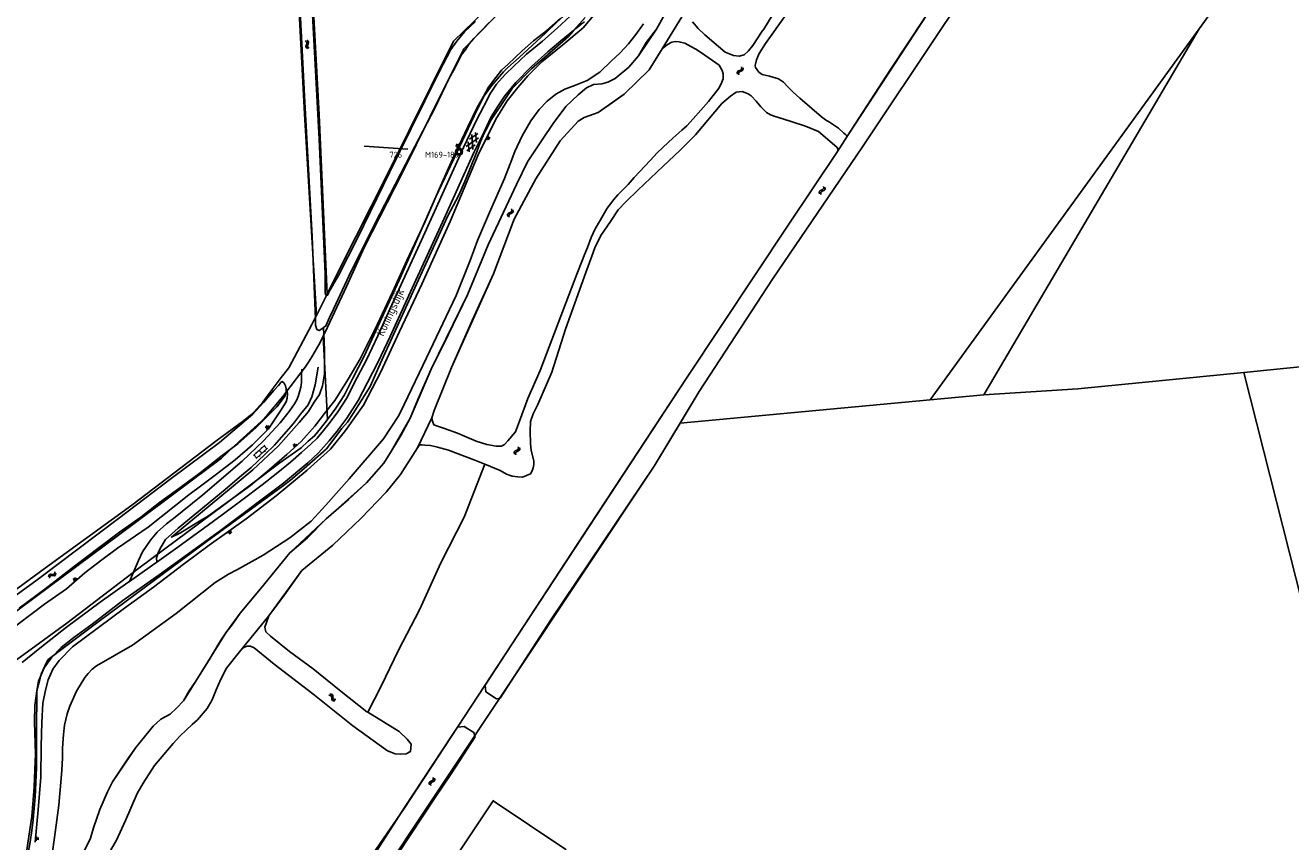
# Model space of a CAD drawing. Header units: metres. Extents: x 51973 to 58000, y 375000 to 380663.
# Tile 20 of 56: x 57387 to 57771, y 375452 to 375699. Entities that reach past the tile are written whole.
import ezdxf
from ezdxf.enums import TextEntityAlignment as Align

# ---------------------------------------------------------------- set-up
doc = ezdxf.new("R2010")
doc.units = ezdxf.units.M
doc.header["$LTSCALE"] = 0.1
doc.layers.get('0').update_dxf_attribs({"linetype": 'CONTINUOUS'})
doc.layers.add('B-WA-OG-TOPOGRAFIE-G', color=253, linetype='CONTINUOUS')
doc.styles.add('ISOCP', font='ISOCP.shx', dxfattribs={"height": 1.8})

# ---------------------------------------------------------------- blocks, each defined once
blk = doc.blocks.new('M01')
at = {"color": 0}
for radius in [1.05, 0.625]:
    blk.add_circle((0, 0), radius, dxfattribs=at)
blk = doc.blocks.new('BIJPIJL')
at = {"color": 0}
blk.add_line((0, 0), (1, 0), dxfattribs=at)
blk = doc.blocks.new('S022')
at = {"color": 0}
for p, q in [((0.01, 1.15), (0.31, 1.15)), ((0.31, -2.3), (0.31, 2.3)), ((0.31, 2.1), (1.51, 2.1)), ((0.31, 0), (1.51, 0)), ((1.51, -2.3), (1.51, 2.3)), ((1.51, 1.05), (1.81, 1.05)), ((0.01, -1.15), (0.31, -1.15)), ((0.31, -2.1), (1.51, -2.1)), ((1.51, -1.05), (1.81, -1.05))]:
    blk.add_line(p, q, dxfattribs=at)
blk = doc.blocks.new('S016')
at = {"color": 0, "linetype": 'Continuous'}
for points in [[(0.01, -0.38), (2.65, 1.15)], [(2.65, -1.15), (0.01, 0.38)], [(5.07, -1.15), (1.09, 1.15)], [(1.09, -1.15), (5.07, 1.15)], [(6.16, -0.38), (3.51, 1.15)], [(3.51, -1.15), (6.16, 0.37)]]:
    blk.add_lwpolyline(points, dxfattribs=at)
blk = doc.blocks.new('S05')
at = {"color": 0}
for p, q in [((0.08, 0.3), (0.38, 0.59)), ((0.11, -0.19), (0.41, 0.09)), ((0.38, 0.59), (0.68, 0.71)), ((0.41, 0.09), (0.71, 0.21)), ((0.68, 0.71), (1.01, 0.62)), ((0.71, 0.21), (1.02, 0.12)), ((1.01, 0.62), (1.33, 0.37)), ((1.02, 0.12), (1.36, -0.12)), ((1.33, 0.37), (1.66, 0.13)), ((1.66, 0.13), (1.97, 0.04)), ((1.97, 0.04), (2.28, 0.16)), ((2.28, 0.16), (2.58, 0.44)), ((1.36, -0.12), (1.68, -0.37)), ((1.68, -0.37), (2, -0.46)), ((2, -0.46), (2.31, -0.33)), ((2.31, -0.33), (2.61, -0.05))]:
    blk.add_line(p, q, dxfattribs=at)
blk = doc.blocks.new('S04')
at = {"color": 0}
for p, q in [((0, 0.5), (0.5, 0.5)), ((0, 0.25), (1, 0.25)), ((0, 0), (0.5, 0)), ((0, -0.25), (1, -0.25)), ((0, -0.5), (0.5, -0.5))]:
    blk.add_line(p, q, dxfattribs=at)

msp = doc.modelspace()

# ---------------------------------------------------------------- linework, layer by layer
at = {"layer": 'B-WA-OG-TOPOGRAFIE-G'}
for points in [[(57475.215, 375611.33), (57471.605, 375672.5), (57468.552, 375730.627), (57465.109, 375798.401), (57459.879, 375899.765), (57455.59, 375978.145), (57454.31, 376000)], [(57458.734, 376000), (57466.19, 375854.898), (57471.825, 375750.194), (57476.003, 375672.173), (57478.462, 375617.774)], [(57702.545, 375846.897), (57701.756, 375845.499), (57705.412, 375837.252), (57716.867, 375803.831), (57720.834, 375790.297), (57721.414, 375785.94), (57721.391, 375785.285), (57721.296, 375784.704), (57721.062, 375784.231), (57720.2, 375782.766), (57704.472, 375758.019), (57686.399, 375730.305), (57665.171, 375698.741), (57641.044, 375662.495), (57613.689, 375622.353), (57591.432, 375588.248), (57585.606, 375578.625)], [(57694.872, 375846.32), (57696.211, 375842.432), (57710.659, 375802.154), (57712.769, 375791.78), (57713.841, 375785.914), (57713.731, 375784.155), (57709.824, 375778.323), (57695.611, 375757.169), (57681.405, 375734.885), (57664.735, 375709.175), (57636.451, 375665.786), (57633.451, 375661.096), (57618.387, 375638.677), (57587.804, 375592.565)], [(57705.412, 375837.252), (57716.867, 375803.831), (57720.834, 375790.297), (57721.161, 375787.53), (57721.414, 375785.94), (57721.391, 375785.285), (57721.296, 375784.704), (57721.062, 375784.231), (57720.2, 375782.766), (57704.472, 375758.019), (57686.399, 375730.305), (57665.171, 375698.741), (57641.044, 375662.495), (57613.689, 375622.353), (57591.432, 375588.248), (57577.71, 375565.585), (57546.424, 375518.85), (57530.982, 375495.08)], [(57635.317, 375666.605), (57635.869, 375666.203), (57636.156, 375665.916), (57636.451, 375665.786), (57649.546, 375685.981), (57664.735, 375709.175), (57681.405, 375734.885), (57695.611, 375757.169), (57709.824, 375778.323), (57713.731, 375784.155), (57713.841, 375785.914), (57712.769, 375791.78), (57710.659, 375802.154), (57698.142, 375837.355)], [(57820.57, 375824.41), (57810.72, 375791.43), (57743.228, 375698.352)], [(57527.696, 375700.213), (57524.923, 375697.364), (57523.004, 375695.376), (57521.559, 375693.741), (57520.397, 375691.875), (57519.147, 375690.355), (57518.44, 375688.83), (57517.325, 375686.565), (57515.413, 375683.082), (57511.226, 375674.466), (57503.903, 375660.298), (57494.426, 375642.029), (57485.704, 375624.773), (57480.393, 375613.242), (57479.193, 375610.679), (57478.049, 375608.1), (57477.37, 375607.594), (57476.866, 375607.219), (57476.038, 375606.729), (57475.338, 375607.076), (57474.944, 375608.384), (57474.908, 375610.152), (57473.941, 375635.242), (57471.556, 375677.925), (57468.608, 375735.267)], [(57472.641, 375729.137), (57476.026, 375664.836), (57477.883, 375623.91), (57477.853, 375620.38), (57477.813, 375618.958), (57477.894, 375618.373), (57477.988, 375617.561), (57478.132, 375617.414), (57478.497, 375617.407), (57478.86, 375617.942), (57479.015, 375618.349), (57481.926, 375623.473), (57487.641, 375634.779), (57499.514, 375659.019), (57512.461, 375685.243), (57516.048, 375692.001), (57517.843, 375694.607), (57520.162, 375697.354), (57523.548, 375700.573)], [(57546.384, 375728.933), (57543.766, 375723.394), (57539.69, 375716.456), (57537.515, 375714.953), (57526.202, 375703.641), (57516.841, 375694.549), (57496.568, 375653.789), (57482.4, 375625.757), (57478.462, 375617.774)], [(57539.432, 375709.917), (57533.517, 375706.11), (57519.957, 375692.195), (57514.039, 375680.327), (57501.227, 375654.528), (57489.798, 375632.152), (57484.304, 375620.126), (57478.564, 375607.749), (57477.281, 375605.019)], [(57619.123, 375711.553), (57611.059, 375698.239), (57610.585, 375697.634), (57607.677, 375693.248), (57606.416, 375691.64), (57605.115, 375690.457), (57603.541, 375690.039), (57601.863, 375690.257), (57599.332, 375691.229), (57597.287, 375692.924), (57593.113, 375696.482), (57591.15, 375698.38), (57589.402, 375700.418)], [(57587.779, 375704.631), (57580.216, 375692.278), (57576.259, 375685.901), (57568.684, 375678.492), (57560.722, 375672.889), (57556.486, 375671.39), (57554.685, 375670.236), (57549.199, 375664.336), (57541.864, 375652.81), (57535.282, 375640.523), (57529.005, 375623.927), (57516.266, 375595.523), (57511.003, 375582.47), (57510.25, 375580.229), (57505.861, 375571.145), (57505.234, 375569.956), (57500.701, 375563.062), (57496.361, 375557.638), (57488.671, 375549.625), (57480.198, 375541.604), (57470.768, 375533.837), (57460.761, 375520.162), (57451.89, 375509.149), (57447.953, 375504.277), (57446.172, 375500.882), (57444.752, 375497.644), (57443.535, 375494.659), (57442.064, 375491.984), (57439.061, 375488.511), (57437.495, 375487.09), (57435.696, 375485.436), (57433.729, 375483.609), (57431.703, 375481.355), (57426.089, 375474.665), (57422.629, 375469.282), (57420.773, 375466.162), (57417.246, 375457.978), (57414.478, 375452.057), (57412.725, 375448.9)], [(57411.813, 375466.736), (57413.31, 375469.769), (57420.351, 375480.189), (57425.621, 375486.595), (57427.969, 375488.717), (57430.78, 375490.296), (57432.755, 375492.042), (57434.803, 375494.331), (57438.56, 375500.279), (57447.671, 375514.986), (57452.017, 375520.876), (57458.186, 375528.273), (57467.131, 375539.257), (57478.205, 375549.512), (57490.397, 375560.501), (57495.664, 375566.409), (57497.958, 375570.186), (57503.631, 375580.139), (57510.056, 375594.949), (57521.038, 375617.555), (57527.382, 375632.729), (57535.956, 375651.085), (57539.316, 375657.962), (57543.774, 375664.628), (57547.106, 375669.615), (57550.959, 375674.687), (57554.685, 375678.259), (57557.181, 375680.41), (57559.348, 375681.401), (57561.818, 375681.606), (57563.718, 375682.1), (57565.871, 375683.193), (57570.081, 375686.713), (57573.035, 375690.107), (57578.441, 375698.189), (57580.996, 375702.809)], [(57428.212, 375533.091), (57445.701, 375545.692), (57465.256, 375560.343), (57472.605, 375566.61), (57475.855, 375569.641), (57479.04, 375573.217), (57481.436, 375576.087), (57484.45, 375580.114), (57487.856, 375585.532), (57490.735, 375590.897), (57493.988, 375597.187), (57497.584, 375604.922), (57504.297, 375619.584), (57513.532, 375639.644), (57523.189, 375661.187), (57526.132, 375667.015), (57528.279, 375671.556), (57530.196, 375674.667), (57532.432, 375677.949), (57535.745, 375682.023), (57540.457, 375686.883), (57545.448, 375691.325), (57549.425, 375694.619), (57553.244, 375697.821), (57556.835, 375701.765)], [(57453.854, 375549.607), (57463.025, 375556.575), (57472.378, 375564.315), (57479.443, 375570.686), (57484.027, 375576.424), (57489.492, 375584.093), (57494.712, 375594.191), (57500.405, 375606.475), (57507.178, 375620.844), (57515.817, 375639.808), (57524.323, 375660.034), (57529.626, 375670.839), (57533.132, 375676.46), (57536.323, 375680.503), (57539.401, 375684.073), (57543.596, 375688.256), (57550.027, 375693.413), (57556.178, 375698.645), (57560.588, 375703.747)], [(57549.305, 375701.397), (57545.054, 375697.69), (57541.141, 375694.639), (57537.69, 375691.619), (57533.448, 375687.621), (57531.398, 375685.754), (57529.638, 375683.562), (57527.473, 375680.642), (57525.905, 375677.809), (57523.962, 375674.473), (57521.156, 375668.6), (57516.492, 375658.755), (57512.486, 375649.65), (57508.181, 375639.805), (57502.68, 375628.033), (57498.27, 375618.345), (57493.611, 375608.469), (57488.493, 375598.164), (57484.892, 375591.962), (57480.817, 375585.49), (57477.681, 375581.545), (57474.767, 375577.733), (57470.607, 375573.043), (57466.266, 375569.083), (57460.97, 375564.487)], [(57552.207, 375702.108), (57548.329, 375698.538), (57543.794, 375694.613), (57539.028, 375690.6), (57535.185, 375686.977), (57532.473, 375684.44), (57529.857, 375681.476)], [(57551.8, 375703.599), (57548.402, 375700.574), (57544.753, 375696.959), (57536.739, 375689.625), (57533.341, 375686.6)], [(57556.614, 375700.407), (57555.702, 375699.792), (57554.827, 375699.124), (57553.992, 375698.407), (57553.201, 375697.643), (57552.455, 375696.835), (57551.757, 375695.984)], [(57561.818, 375681.606), (57563.718, 375682.1), (57565.871, 375683.193), (57570.081, 375686.713), (57573.035, 375690.107), (57575.345, 375694.173), (57578.441, 375698.189), (57580.996, 375702.809)], [(57617.819, 375702.622), (57611.571, 375693.904), (57609.576, 375690.868), (57608.77, 375688.932), (57608.43, 375687.223), (57608.556, 375686.529), (57609.517, 375685.203), (57610.513, 375684.496), (57612.776, 375683.927), (57615.473, 375683.092), (57617.059, 375682.128), (57618.431, 375680.577), (57619.985, 375679.056), (57622.011, 375677.235), (57628.53, 375671.637), (57629.808, 375670.653), (57630.936, 375669.941), (57633.757, 375668.166), (57635.317, 375666.605)], [(57574.504, 375699.862), (57572.141, 375696.568), (57569.965, 375693.787), (57567.455, 375691.018), (57564.669, 375688.517), (57561.273, 375685.116), (57557.405, 375682.636), (57553.907, 375681.183), (57550.638, 375679.969), (57547.903, 375678.511), (57545.268, 375676.336), (57542.84, 375673.796), (57540.287, 375670.367), (57537.648, 375665.815), (57535.433, 375661.082), (57534.031, 375657.357), (57532.298, 375652.9), (57527.735, 375642.59), (57524.157, 375634.048), (57521.884, 375628.019), (57517.654, 375617.356)], [(57743.228, 375698.352), (57661.551, 375585.71)], [(57677.83, 375587.23), (57743.228, 375698.352)], [(57551.757, 375695.984), (57540.477, 375686.217), (57534.633, 375680.148), (57531.562, 375675.689), (57529.225, 375672.167)], [(57580.216, 375692.278), (57581.773, 375693.542), (57583.128, 375694.224), (57584.224, 375694.435), (57585.337, 375694.374), (57587.084, 375693.925), (57588.868, 375692.995), (57590.371, 375692.131), (57592.143, 375690.987), (57597.445, 375687.303), (57598.363, 375685.652), (57598.672, 375684.606), (57598.655, 375683.151), (57598.256, 375682.083), (57597.488, 375680.374), (57594.228, 375676.245), (57589.589, 375671.001), (57587.651, 375668.882), (57586.189, 375667.542), (57583.378, 375665.138), (57581.968, 375663.806), (57578.673, 375660.618), (57576.527, 375658.336), (57574.872, 375656.627), (57573.336, 375654.914), (57571.724, 375653.145)], [(57510.89, 375578.107), (57510.407, 375579.18), (57510.25, 375580.229), (57511.003, 375582.47), (57516.266, 375595.523), (57522.47, 375609.753), (57529.005, 375623.927), (57535.282, 375640.523), (57541.864, 375652.81), (57549.199, 375664.336), (57554.685, 375670.236), (57556.486, 375671.39), (57560.722, 375672.889), (57565.083, 375675.951), (57568.684, 375678.492), (57576.259, 375685.901), (57580.216, 375692.278)], [(57533.341, 375686.6), (57532.027, 375685.255), (57530.756, 375683.869), (57529.53, 375682.443), (57528.35, 375680.979), (57527.217, 375679.477), (57526.133, 375677.941)], [(57529.857, 375681.476), (57528.067, 375678.731), (57525.989, 375674.86), (57523.921, 375670.743), (57519.89, 375662.308), (57514.544, 375650.496), (57507.153, 375634.174), (57497.535, 375613.215), (57493.818, 375605.128), (57490.415, 375597.812), (57486.678, 375590.723), (57484.503, 375586.359), (57481.719, 375582.055), (57479.357, 375578.887), (57477.321, 375576.363), (57475.421, 375574.034), (57473.485, 375572.179), (57470.676, 375569.717), (57467.323, 375566.755), (57463.528, 375563.666), (57458.771, 375559.93), (57452.537, 375555.247), (57446.565, 375550.745), (57439.783, 375545.847), (57432.412, 375540.457), (57426.717, 375536.41), (57425.477, 375535.529), (57418.455, 375530.586), (57417.975, 375530.248), (57409.517, 375524.231), (57399.344, 375516.713), (57391.223, 375510.28), (57385.841, 375505.967)], [(57438.56, 375500.279), (57442.603, 375506.734), (57445.906, 375512.227), (57447.671, 375514.986), (57449.851, 375517.71), (57452.017, 375520.876), (57458.186, 375528.273), (57467.131, 375539.257), (57472.456, 375543.807), (57478.205, 375549.512), (57484.952, 375555.384), (57490.397, 375560.501), (57495.664, 375566.409), (57497.958, 375570.186), (57500.814, 375574.884), (57503.631, 375580.139), (57506.112, 375585.942), (57510.056, 375594.949), (57515.291, 375605.664), (57521.038, 375617.555), (57527.382, 375632.729), (57535.956, 375651.085), (57539.316, 375657.962), (57543.774, 375664.628), (57547.106, 375669.615), (57550.959, 375674.687), (57554.685, 375678.259), (57557.181, 375680.41), (57559.348, 375681.401), (57561.818, 375681.606)], [(57526.133, 375677.941), (57524.021, 375673.819), (57511.432, 375647.301), (57500.3, 375622.063), (57489.689, 375598.956), (57486.213, 375592.245), (57483.724, 375587.178), (57481.139, 375583.185), (57478.546, 375579.726)], [(57616.844, 375671.032), (57614.476, 375671.747), (57613.059, 375672.203), (57611.887, 375672.904), (57610.178, 375674.612), (57608.682, 375676.302), (57607.218, 375677.997), (57606.264, 375678.547), (57605.315, 375678.94), (57604.418, 375679.254), (57602.664, 375679.129), (57600.878, 375677.821), (57598.253, 375675.607), (57590.288, 375666.159), (57585.502, 375661.327), (57580.435, 375656.669), (57572.757, 375649.341), (57569.245, 375645.884), (57566.866, 375643.335), (57564.512, 375639.839), (57561.531, 375635.559), (57559.729, 375631.878), (57558.784, 375629.341), (57557.034, 375624.385), (57550.83, 375607.123), (57546.657, 375594.055), (57542.437, 375584.25), (57540.966, 375581.458), (57540.202, 375579.139)], [(57529.225, 375672.167), (57528.298, 375670.651), (57527.423, 375669.104), (57526.602, 375667.528), (57525.834, 375665.924), (57525.122, 375664.296), (57524.466, 375662.644), (57523.867, 375660.971)], [(57526.399, 375499.095), (57534.404, 375511.332), (57558.22, 375547.665), (57587.804, 375592.565), (57618.387, 375638.677), (57633.451, 375661.096), (57633.583, 375661.782), (57633.195, 375662.409), (57627.69, 375667.1), (57623.691, 375668.724), (57619.624, 375670.098), (57616.844, 375671.032)], [(57523.867, 375660.971), (57520.224, 375652.002), (57518.345, 375647.637), (57515.12, 375641.515), (57502.886, 375614.872), (57494.521, 375596.598), (57491.518, 375589.757), (57486.342, 375581.533), (57484.621, 375578.95), (57482.912, 375576.962), (57478.283, 375570.851), (57471.462, 375564.819)], [(57571.724, 375653.145), (57569.869, 375651.051), (57568.001, 375649.193), (57566.684, 375647.878), (57565.354, 375646.444), (57564.542, 375645.329), (57563.466, 375643.881), (57562.645, 375642.476), (57561.494, 375640.303), (57559.879, 375637.571), (57558.626, 375634.967), (57557.498, 375631.977), (57556.692, 375630.009), (57555.765, 375627.646), (57554.261, 375623.794), (57549.389, 375611.074), (57543.166, 375594.543), (57539.399, 375586.106), (57536.885, 375579.252), (57535.612, 375575.963), (57533.287, 375573.201), (57532.343, 375572.093), (57531.42, 375571.576), (57529.741, 375571.669), (57526.899, 375572.146), (57523.685, 375573.104), (57518.049, 375575.526), (57514.134, 375577.021), (57511.939, 375577.696), (57510.89, 375578.107)], [(57517.654, 375617.356), (57508.609, 375598.459), (57501.806, 375584.224), (57500.25, 375580.911), (57495.572, 375573.81), (57485.143, 375561.741), (57478.074, 375553.687), (57473.571, 375548.834)], [(57478.462, 375617.774), (57475.215, 375611.33)], [(57756.8, 375594.024), (57813.908, 375599.704), (57914.019, 375609.256), (57949.966, 375612.596)], [(57474.547, 375610.003), (57473.819, 375608.559), (57466.872, 375595.373), (57464.547, 375592.445), (57460.506, 375587.172)], [(57475.215, 375611.33), (57474.547, 375610.003)], [(57460.97, 375564.487), (57455.147, 375559.719), (57445.345, 375552.647), (57442.476, 375550.466), (57439.225, 375548.551), (57433.927, 375545.311), (57431.17, 375544.006), (57442.935, 375553.662), (57455.896, 375564.4), (57463.691, 375571.683), (57469.988, 375578.765), (57472.79, 375582.141), (57474.56, 375584.976), (57476.143, 375587.285), (57477.044, 375589.921), (57477.68, 375593.569), (57477.624, 375597.266), (57477.622, 375600.564), (57477.593, 375603.472), (57477.37, 375607.594)], [(57469.184, 375592.113), (57470.512, 375593.843), (57471.784, 375595.614), (57473.001, 375597.424), (57474.16, 375599.272), (57475.26, 375601.154), (57476.301, 375603.071), (57477.281, 375605.019)], [(57477.281, 375605.019), (57478.546, 375579.726)], [(57470.744, 375594.952), (57470.717, 375592.732), (57470.638, 375590.948), (57470.427, 375589.516), (57470.207, 375588.38), (57469.802, 375586.984), (57469.294, 375585.656), (57468.574, 375584.479), (57466.928, 375582.173), (57464.243, 375578.74), (57459.159, 375573.199), (57452.692, 375567.059), (57440.688, 375556.831), (57434.467, 375551.813), (57432.319, 375550.108), (57429.693, 375548.02), (57426.826, 375545.499), (57424.803, 375543.074), (57422.447, 375539.586), (57421.148, 375536.864), (57418.455, 375530.586)], [(57426.717, 375536.41), (57426.671, 375537.74), (57427.17, 375539.257), (57427.795, 375540.528), (57428.643, 375542.077), (57429.4, 375543.246), (57433.253, 375546.697), (57447.503, 375558.423), (57451.847, 375562.208), (57455.374, 375565.182), (57459.549, 375569.124), (57462.439, 375571.96), (57465.319, 375575.143), (57468.269, 375578.455), (57470.405, 375581.314), (57472.675, 375584.178), (57473.825, 375586.637), (57474.807, 375590.278), (57475.785, 375595.577)], [(57677.83, 375587.23), (57706.413, 375589.013), (57756.8, 375594.024)], [(57756.8, 375594.024), (57778.517, 375508.032), (57799.037, 375425.861)], [(57466.001, 375589.074), (57466.276, 375588.319), (57466.392, 375587.449), (57466.369, 375586.233), (57466.056, 375585.122), (57464.326, 375582.323), (57460.681, 375576.918), (57455.776, 375571.979), (57450.528, 375567.457), (57444.451, 375562.772), (57440.366, 375559.793), (57436.494, 375556.809), (57424.112, 375547.067), (57414.833, 375540.672), (57410.015, 375537.085), (57404.934, 375533.203), (57399.321, 375528.341), (57392.684, 375523.686), (57380.615, 375514.595), (57371.241, 375507.034), (57367.377, 375504.182), (57364.108, 375501.827), (57361.01, 375499.96)], [(57469.184, 375592.113), (57465.021, 375586.724), (57460.256, 375580.99), (57458.552, 375579.24), (57451.753, 375573.071), (57446.343, 375567.961), (57419.91, 375548.133), (57381.078, 375519.291), (57369.696, 375510.359), (57361.599, 375504.692)], [(57459.147, 375584.921), (57462.325, 375588.473), (57463.728, 375590.035), (57464.45, 375590.897), (57464.848, 375591.247), (57465.449, 375590.722), (57465.771, 375589.936), (57466.001, 375589.074), (57466.002, 375589.071), (57466.034, 375588.174), (57465.676, 375586.927), (57463.148, 375583.598), (57456.839, 375577.223), (57451.433, 375572.47), (57446.138, 375568.467), (57439.863, 375563.503), (57433.745, 375558.978), (57427.593, 375554.536), (57421.918, 375550.044), (57415.41, 375545.552), (57409.676, 375541.139), (57401.785, 375535.21), (57392.77, 375528.24), (57384.947, 375522.409)], [(57587.804, 375592.565), (57534.404, 375511.332), (57501.795, 375461.643), (57485.926, 375438.575), (57470.386, 375413.25)], [(57453.077, 375579.35), (57454.157, 375580.171), (57455.197, 375581.04), (57456.197, 375581.956), (57457.153, 375582.918), (57458.064, 375583.922), (57458.927, 375584.968), (57459.742, 375586.052), (57460.506, 375587.172)], [(57585.606, 375578.625), (57661.551, 375585.71)], [(57661.551, 375585.71), (57677.83, 375587.23)], [(57380.749, 375523.913), (57390.446, 375531.029), (57403.2, 375540.668), (57415.104, 375549.617), (57431.117, 375561.764), (57445.799, 375572.735), (57455.934, 375581.295), (57459.147, 375584.921)], [(57478.546, 375579.726), (57476.482, 375576.973), (57474.649, 375574.749), (57472.71, 375573.123), (57470.524, 375571.144), (57464.116, 375566.514), (57447.298, 375553.885), (57421.288, 375534.54), (57399.383, 375517.849), (57384.145, 375506.735), (57375.554, 375500.246), (57368.786, 375495.504), (57363.602, 375492.515)], [(57453.077, 375579.35), (57445.094, 375573.444), (57419.195, 375553.74), (57392.953, 375534.638), (57373.724, 375520.629)], [(57540.202, 375579.139), (57540.054, 375576.216), (57540.193, 375572.281), (57540.451, 375570.412), (57541.209, 375567.06), (57541.222, 375566.038), (57541.053, 375565.02), (57540.707, 375564.112), (57540.189, 375563.176), (57537.723, 375562.246), (57536.327, 375562.322), (57534.591, 375562.5), (57532.876, 375563.086), (57530.991, 375564.223), (57526.363, 375566.119), (57523.277, 375567.383), (57515.336, 375570.429), (57511.998, 375571.313), (57509.81, 375571.868), (57508.144, 375571.966), (57507.277, 375572.013), (57506.501, 375572.005), (57505.861, 375571.145), (57505.234, 375569.956), (57500.701, 375563.062), (57496.361, 375557.638), (57488.671, 375549.625), (57480.198, 375541.604), (57470.768, 375533.837), (57465.013, 375525.83)], [(57585.606, 375578.625), (57577.71, 375565.585), (57491.363, 375435.706)], [(57526.363, 375566.119), (57520.014, 375550.11), (57512.943, 375536.161), (57506.488, 375521.951), (57500.162, 375509.733), (57494.873, 375498.725), (57490.799, 375490.832)], [(57460.807, 375556.467), (57463.014, 375558.039), (57465.183, 375559.661), (57467.316, 375561.332), (57469.409, 375563.052), (57471.462, 375564.819)], [(57460.807, 375556.467), (57442.062, 375542.806), (57409.279, 375518.482), (57398.753, 375510.604), (57393.746, 375506.818)], [(57389.807, 375451.432), (57390.747, 375461.197), (57391.549, 375471.096), (57391.59, 375480.57), (57391.833, 375487.744), (57392.098, 375493.612), (57392.913, 375497.546), (57393.779, 375500.683), (57395.2, 375503.94), (57397.117, 375506.577), (57401.193, 375510.66), (57416.967, 375522.466), (57425.722, 375528.845), (57434.766, 375535.662), (57442.664, 375541.603), (57453.854, 375549.607)], [(57473.571, 375548.834), (57467.17, 375543.788), (57459.037, 375538.513), (57451.286, 375534.188), (57448.49, 375532.759), (57444.442, 375530.232), (57432.614, 375520.819), (57419.412, 375511.185), (57408.408, 375504.948), (57407.075, 375503.88), (57405.897, 375502.634), (57404.915, 375501.401)], [(57387.101, 375447.621), (57388.041, 375453.836), (57388.765, 375459.206), (57389.556, 375468.091), (57389.746, 375473.515), (57389.916, 375478.096), (57389.622, 375487.897), (57389.693, 375492.868), (57390.329, 375497.335), (57390.856, 375500.269), (57392.572, 375504.299), (57394.851, 375507.565), (57397.696, 375510.461), (57401.519, 375513.498), (57407.155, 375517.621), (57416.451, 375524.777), (57428.212, 375533.091)], [(57465.013, 375525.83), (57460.761, 375520.162), (57459.588, 375516.721), (57459.868, 375515.262), (57461.257, 375513.931), (57467, 375509.309), (57474.191, 375503.99), (57482.683, 375497.194), (57490.502, 375491.014), (57490.799, 375490.832), (57500.328, 375484.983), (57502.716, 375482.651), (57504.008, 375481.149), (57503.765, 375478.911), (57502.494, 375478.269), (57500.639, 375478.125), (57499.08, 375478.21), (57496.74, 375479.121), (57486.28, 375486.681), (57474.138, 375496.465), (57462.384, 375505.408), (57456.318, 375510.432), (57455.197, 375510.922), (57454.219, 375510.913), (57453.124, 375510.481), (57451.89, 375509.149), (57447.953, 375504.277), (57446.172, 375500.882), (57444.752, 375497.644), (57443.535, 375494.659), (57442.064, 375491.984)], [(57393.746, 375506.818), (57393.15, 375505.751), (57392.606, 375504.656), (57392.113, 375503.537), (57391.675, 375502.396), (57391.291, 375501.236)], [(57391.291, 375501.236), (57390.306, 375497.317), (57390.219, 375484.361), (57390.237, 375474.009), (57389.812, 375465.213)], [(57404.915, 375501.401), (57402.39, 375497.271), (57400.328, 375492.725), (57399.507, 375490.347), (57398.704, 375486.919), (57398.415, 375484.073), (57398.132, 375479.946), (57398.078, 375477.011), (57397.929, 375473.268), (57397.668, 375470.691), (57397.285, 375466.134), (57397.028, 375462.599), (57396.601, 375459.652), (57395.642, 375452.858), (57394.95, 375447.732), (57394.382, 375444.504), (57393.769, 375440.918), (57393.172, 375437.969), (57391.984, 375432.511), (57391.482, 375430.298)], [(57405.002, 375449.242), (57406.601, 375452.653), (57407.532, 375455.711), (57409.412, 375461.357), (57411.813, 375466.736), (57413.31, 375469.769), (57418.116, 375477.033), (57420.351, 375480.189), (57425.621, 375486.595), (57427.969, 375488.717), (57430.78, 375490.296), (57432.755, 375492.042), (57434.803, 375494.331), (57436.606, 375497.297), (57438.56, 375500.279)], [(57526.399, 375499.095), (57526.617, 375497.076), (57529.867, 375494.965), (57530.982, 375495.08)], [(57442.064, 375491.984), (57439.061, 375488.511), (57437.495, 375487.09), (57435.696, 375485.436), (57433.729, 375483.609), (57431.703, 375481.355), (57426.089, 375474.665), (57422.629, 375469.282), (57420.773, 375466.162), (57417.246, 375457.978), (57414.478, 375452.057), (57412.725, 375448.9)], [(57501.986, 375461.933), (57516.467, 375483.914), (57518.04, 375486.319)], [(57518.04, 375486.319), (57520.037, 375486.563), (57522.976, 375484.663), (57523.378, 375483.376)], [(57523.378, 375483.376), (57516.299, 375472.479), (57511.238, 375465.015)], [(57384.985, 375423.272), (57389.963, 375428.555), (57396.235, 375436.212), (57402.589, 375445.831), (57405.002, 375449.242), (57406.601, 375452.653), (57407.532, 375455.711), (57409.412, 375461.357), (57411.813, 375466.736)], [(57387.114, 375444.682), (57387.73, 375448.08), (57388.28, 375451.489), (57388.763, 375454.908), (57389.18, 375458.336), (57389.529, 375461.771), (57389.812, 375465.213)], [(57528.897, 375463.944), (57550.976, 375449.133), (57506.356, 375382.29), (57484.277, 375397.101), (57528.897, 375463.944)], [(57501.986, 375461.933), (57491.795, 375446.096), (57491.225, 375444.702), (57494.215, 375442.122), (57495.161, 375441.569), (57495.431, 375441.702), (57496.108, 375442.035), (57511.238, 375465.015)], [(57528.897, 375463.944), (57529.036, 375464.152)]]:
    msp.add_lwpolyline(points, dxfattribs=at)

# ---------------------------------------------------------------- block references
for name, p, rotation in [('S05', (57472.899, 375692.302), 105.3707254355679), ('S05', (57603.261, 375684.331), 58.07354491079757), ('S016', (57523.874, 375666.71), 244.4602671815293), ('S04', (57526.919, 375665.328), 334.1760864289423), ('S04', (57518.434, 375662.68), 154.9778306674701), ('S05', (57628.176, 375648.036), 58.07354491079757), ('S05', (57533.522, 375641.152), 60.8451896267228), ('S04', (57460.629, 375577.06), 142.5936793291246), ('S022', (57457.616, 375570.583), 311.6763577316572), ('S04', (57468.983, 375571.545), 132.7571862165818), ('S05', (57535.564, 375568.977), 60.92313646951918), ('S04', (57448.621, 375545.864), 305.5678036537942), ('S05', (57393.947, 375531.637), 34.48490803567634), ('S04', (57402.17, 375530.809), 129.4553272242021), ('S05', (57481.073, 375494.465), 134.9189593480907), ('S05', (57509.731, 375468.583), 60.92313646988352), ('S04', (57389.912, 375452.529), 353.5237633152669)]:
    msp.add_blockref(name, p, dxfattribs=dict(at, rotation=rotation))
at = {"layer": 'B-WA-OG-TOPOGRAFIE-G', "color": 7, "xscale": 13.23949311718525, "yscale": 13.23949311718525, "rotation": 175.9849911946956}
msp.add_blockref('BIJPIJL', (57502.925, 375661.755), dxfattribs=at)
at = {"layer": 'B-WA-OG-TOPOGRAFIE-G'}
ref = msp.add_blockref('M01', (57518.51, 375660.99), dxfattribs=at)
ref.add_attrib('0', '726      M169-189', dxfattribs={"layer": '0', "color": 0, "height": 1.8, "style": 'ISOCP'}).set_placement((57518.51, 375660.99), align=Align.TOP_RIGHT)

# ---------------------------------------------------------------- texts
at = {"layer": 'B-WA-OG-TOPOGRAFIE-G', "style": 'ISOCP'}
msp.add_text('Koningsdijk', height=2.5, rotation=65.22886, dxfattribs=at).set_placement((57495.573, 375604.765))

doc.saveas('drawing.dxf')
